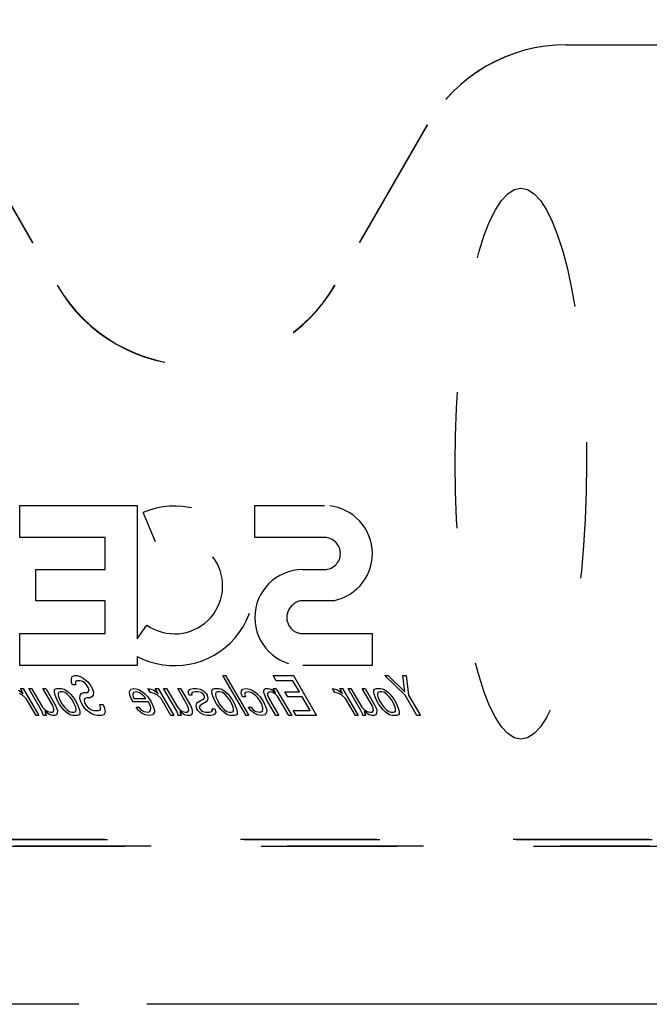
# Model space of a CAD drawing. Header units: inches. Extents: x 0 to 309, y 0 to 200.
# Tile 33 of 109: x 123 to 131, y 70 to 83. Entities that reach past the tile are written whole.
import ezdxf

# ---------------------------------------------------------------- set-up
doc = ezdxf.new("R2010")
doc.units = ezdxf.units.IN
doc.header["$LTSCALE"] = 17
doc.header["$MEASUREMENT"] = 0
doc.linetypes.add('HIDDEN', pattern=[0.2, 0.1, -0.1])
doc.linetypes.add('PHANTOM', pattern=[0.8, 0.45, -0.05, 0.1, -0.05, 0.1, -0.05])
doc.layers.get('0').update_dxf_attribs({"linetype": 'CONTINUOUS'})
for name, color, linetype in [('02___PRT_ALL_AXES', 7, 'CONTINUOUS'), ('AVAILABLE_DOOR_SPACE', 7, 'CONTINUOUS'), ('DEFAULT_2', 8, 'HIDDEN'), ('DIMENSIONS', 7, 'CONTINUOUS')]:
    doc.layers.add(name, color=color, linetype=linetype)
doc.styles.get("Standard").update_dxf_attribs({"font": 'txt', "width": 0.8})
doc.dimstyles.new('DIMSTYLE_3', dxfattribs={"dimtxt": 1.418182, "dimasz": 1.818182, "dimexe": 0.09, "dimexo": 0.07, "dimgap": 0.039, "dimtad": 0, "dimtih": 1, "dimtoh": 1, "dimzin": 4, "dimdsep": 46, "dimtxsty": 'Standard', "dimblk": '_FILLED', "dimblk1": '_FILLED', "dimblk2": '_FILLED', "dimcen": 0.09, "dimadec": 0, "dimazin": 0, "dimtfac": 1, "dimtofl": 0, "dimtmove": 0, "dimatfit": 3, "dimldrblk": '_FILLED', "dimfxl": 0, "dimtolj": 1, "dimtzin": 4, "dimarcsym": 0})

# ---------------------------------------------------------------- blocks, each defined once
blk = doc.blocks.new('_FILLED')
at = {"color": 0, "linetype": 'ByBlock'}
blk.add_solid([(0, 0), (-1, 0.2), (-1, -0.2)], dxfattribs=at)
blk = doc.blocks.new('*D11')
at = {"layer": 'DIMENSIONS', "color": 2, "linetype": 'Continuous'}
for p, q in [((108.856, 125.036), (117.029, 125.036)), ((132.293, 125.036), (124.12, 125.036))]:
    blk.add_line(p, q, dxfattribs=at)
at = {"layer": 'DIMENSIONS', "color": 2, "linetype": 'Continuous', "xscale": 1.8181818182, "yscale": 1.8181818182, "zscale": 1.8181818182, "rotation": 180}
blk.add_blockref('_FILLED', (108.856, 125.036), dxfattribs=at)
at = {"layer": 'DIMENSIONS', "color": 2, "linetype": 'Continuous', "xscale": 1.8181818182, "yscale": 1.8181818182, "zscale": 1.8181818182}
blk.add_blockref('_FILLED', (132.293, 125.036), dxfattribs=at)
at = {"layer": 'DIMENSIONS', "color": 2, "linetype": 'Continuous', "insert": (120.575, 125.745), "char_height": 1.4182, "width": 5.67273, "attachment_point": 2, "line_spacing_factor": 0.9}
blk.add_mtext('23.44', dxfattribs=at)
blk = doc.blocks.new('*D12')
at = {"layer": 'DIMENSIONS', "color": 2, "linetype": 'Continuous'}
for p, q in [((132.293, 122.984), (128.601, 122.984)), ((134.043, 122.984), (137.68, 122.984))]:
    blk.add_line(p, q, dxfattribs=at)
at = {"layer": 'DIMENSIONS', "color": 2, "linetype": 'Continuous', "xscale": 1.8181818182, "yscale": 1.8181818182, "zscale": 1.8181818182}
blk.add_blockref('_FILLED', (132.293, 122.984), dxfattribs=at)
at = {"layer": 'DIMENSIONS', "color": 2, "linetype": 'Continuous', "xscale": 1.8181818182, "yscale": 1.8181818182, "zscale": 1.8181818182, "rotation": 180}
blk.add_blockref('_FILLED', (134.043, 122.984), dxfattribs=at)
at = {"layer": 'DIMENSIONS', "color": 2, "linetype": 'Continuous', "insert": (127.892, 123.693), "char_height": 1.4182, "width": 4.53818, "attachment_point": 3, "line_spacing_factor": 0.9}
blk.add_mtext('1.75', dxfattribs=at)

msp = doc.modelspace()

# ---------------------------------------------------------------- linework, layer by layer
at = {"layer": '02___PRT_ALL_AXES', "color": 8, "linetype": 'HIDDEN'}
for p, q in [((123.701, 74.319), (123.711, 74.351)), ((123.705, 74.277), (123.701, 74.319)), ((123.716, 74.245), (123.705, 74.277)), ((123.711, 74.351), (123.74, 74.362)), ((123.74, 74.362), (123.775, 74.362)), ((123.755, 74.287), (123.753, 74.266)), ((123.753, 74.266), (123.758, 74.245)), ((123.77, 74.298), (123.755, 74.287)), ((123.812, 74.298), (123.77, 74.298)), ((123.775, 74.362), (123.81, 74.351)), ((123.81, 74.351), (123.85, 74.33)), ((123.839, 74.287), (123.812, 74.298)), ((123.873, 74.266), (123.839, 74.287)), ((123.85, 74.33), (123.903, 74.287)), ((123.898, 74.234), (123.873, 74.266)), ((123.903, 74.287), (123.934, 74.245)), ((125.592, 74.362), (125.627, 74.362)), ((125.881, 73.862), (125.592, 74.362)), ((125.627, 74.362), (125.916, 73.862)), ((126.219, 74.362), (126.473, 74.362)), ((126.256, 74.298), (126.219, 74.362)), ((126.467, 74.298), (126.256, 74.298)), ((126.547, 74.159), (126.467, 74.298)), ((126.473, 74.362), (126.761, 73.862)), ((127.613, 74.362), (127.656, 74.362)), ((127.867, 74.117), (127.613, 74.362)), ((127.656, 74.362), (127.864, 74.159)), ((127.839, 74.362), (127.881, 74.362)), ((127.864, 74.159), (127.839, 74.362)), ((127.881, 74.362), (127.91, 74.117)), ((123.042, 74.181), (123.075, 74.159)), ((123.093, 74.117), (123.052, 74.138)), ((123.065, 74.202), (123.1, 74.202)), ((123.101, 74.138), (123.065, 74.202)), ((123.075, 74.159), (123.101, 74.138)), ((123.1, 74.202), (123.296, 73.862)), ((123.17, 74.202), (123.205, 74.202)), ((123.33, 73.925), (123.17, 74.202)), ((123.205, 74.202), (123.341, 73.968)), ((123.346, 74.202), (123.381, 74.202)), ((123.469, 73.989), (123.346, 74.202)), ((123.381, 74.202), (123.504, 73.989)), ((123.491, 74.159), (123.492, 74.181)), ((123.495, 74.128), (123.491, 74.159)), ((123.492, 74.181), (123.5, 74.191)), ((123.506, 74.096), (123.495, 74.128)), ((123.5, 74.191), (123.522, 74.202)), ((123.522, 74.202), (123.579, 74.202)), ((123.539, 74.149), (123.537, 74.128)), ((123.537, 74.128), (123.541, 74.096)), ((123.561, 74.159), (123.539, 74.149)), ((123.589, 74.159), (123.561, 74.159)), ((123.579, 74.202), (123.613, 74.191)), ((123.623, 74.149), (123.589, 74.159)), ((123.613, 74.191), (123.633, 74.181)), ((123.65, 74.128), (123.623, 74.149)), ((123.633, 74.181), (123.66, 74.159)), ((123.682, 74.096), (123.65, 74.128)), ((123.66, 74.159), (123.692, 74.128)), ((123.692, 74.128), (123.718, 74.096)), ((123.758, 74.245), (123.716, 74.245)), ((123.811, 74.117), (123.827, 74.138)), ((123.827, 74.138), (123.856, 74.149)), ((123.856, 74.149), (123.898, 74.149)), ((123.911, 74.213), (123.898, 74.234)), ((123.898, 74.149), (123.913, 74.159)), ((123.922, 74.181), (123.911, 74.213)), ((123.913, 74.159), (123.922, 74.181)), ((123.934, 74.245), (123.959, 74.202)), ((123.959, 74.202), (123.976, 74.159)), ((123.976, 74.159), (123.973, 74.117)), ((124.427, 74.159), (124.444, 74.191)), ((124.431, 74.117), (124.427, 74.159)), ((124.444, 74.191), (124.48, 74.202)), ((124.476, 74.149), (124.467, 74.128)), ((124.467, 74.128), (124.471, 74.096)), ((124.512, 74.159), (124.476, 74.149)), ((124.48, 74.202), (124.528, 74.191)), ((124.546, 74.149), (124.512, 74.159)), ((124.528, 74.191), (124.556, 74.181)), ((124.566, 74.138), (124.546, 74.149)), ((124.556, 74.181), (124.589, 74.159)), ((124.606, 74.106), (124.566, 74.138)), ((124.589, 74.159), (124.616, 74.138)), ((124.616, 74.138), (124.654, 74.096)), ((124.656, 74.202), (124.698, 74.191)), ((124.687, 74.149), (124.656, 74.202)), ((124.735, 74.138), (124.687, 74.149)), ((124.698, 74.191), (124.725, 74.181)), ((124.725, 74.181), (124.758, 74.159)), ((124.776, 74.117), (124.735, 74.138)), ((124.748, 74.202), (124.783, 74.202)), ((124.785, 74.138), (124.748, 74.202)), ((124.758, 74.159), (124.785, 74.138)), ((124.783, 74.202), (124.979, 73.862)), ((124.853, 74.202), (124.889, 74.202)), ((125.013, 73.925), (124.853, 74.202)), ((124.889, 74.202), (125.024, 73.968)), ((125.029, 74.202), (125.065, 74.202)), ((125.152, 73.989), (125.029, 74.202)), ((125.065, 74.202), (125.187, 73.989)), ((125.16, 74.159), (125.168, 74.181)), ((125.17, 74.117), (125.16, 74.159)), ((125.168, 74.181), (125.183, 74.191)), ((125.183, 74.191), (125.22, 74.202)), ((125.208, 74.149), (125.2, 74.138)), ((125.2, 74.138), (125.205, 74.117)), ((125.244, 74.159), (125.208, 74.149)), ((125.22, 74.202), (125.262, 74.202)), ((125.286, 74.159), (125.244, 74.159)), ((125.262, 74.202), (125.31, 74.191)), ((125.321, 74.149), (125.286, 74.159)), ((125.31, 74.191), (125.351, 74.17)), ((125.341, 74.138), (125.321, 74.149)), ((125.36, 74.117), (125.341, 74.138)), ((125.351, 74.17), (125.383, 74.138)), ((125.383, 74.138), (125.395, 74.117)), ((125.455, 74.159), (125.457, 74.181)), ((125.46, 74.128), (125.455, 74.159)), ((125.457, 74.181), (125.465, 74.191)), ((125.471, 74.096), (125.46, 74.128)), ((125.465, 74.191), (125.487, 74.202)), ((125.487, 74.202), (125.544, 74.202)), ((125.504, 74.149), (125.502, 74.128)), ((125.502, 74.128), (125.506, 74.096)), ((125.526, 74.159), (125.504, 74.149)), ((125.554, 74.159), (125.526, 74.159)), ((125.544, 74.202), (125.578, 74.191)), ((125.588, 74.149), (125.554, 74.159)), ((125.578, 74.191), (125.598, 74.181)), ((125.615, 74.128), (125.588, 74.149)), ((125.598, 74.181), (125.624, 74.159)), ((125.647, 74.096), (125.615, 74.128)), ((125.624, 74.159), (125.657, 74.128)), ((125.657, 74.128), (125.682, 74.096)), ((125.82, 74.138), (125.823, 74.17)), ((125.837, 74.096), (125.82, 74.138)), ((125.823, 74.17), (125.838, 74.191)), ((125.838, 74.191), (125.882, 74.202)), ((125.87, 74.149), (125.861, 74.128)), ((125.861, 74.128), (125.873, 74.096)), ((125.913, 74.159), (125.87, 74.149)), ((125.882, 74.202), (125.93, 74.191)), ((125.947, 74.149), (125.913, 74.159)), ((125.93, 74.191), (125.957, 74.181)), ((125.968, 74.138), (125.947, 74.149)), ((125.957, 74.181), (125.991, 74.159)), ((126.007, 74.106), (125.968, 74.138)), ((125.991, 74.159), (126.017, 74.138)), ((126.017, 74.138), (126.056, 74.096)), ((126.102, 74.149), (126.104, 74.17)), ((126.114, 74.117), (126.102, 74.149)), ((126.104, 74.17), (126.113, 74.191)), ((126.113, 74.191), (126.128, 74.202)), ((126.128, 74.202), (126.156, 74.202)), ((126.151, 74.138), (126.149, 74.117)), ((126.159, 74.149), (126.151, 74.138)), ((126.156, 74.202), (126.191, 74.191)), ((126.181, 74.159), (126.159, 74.149)), ((126.215, 74.149), (126.181, 74.159)), ((126.191, 74.191), (126.224, 74.17)), ((126.249, 74.128), (126.215, 74.149)), ((126.22, 74.202), (126.255, 74.202)), ((126.25, 74.149), (126.22, 74.202)), ((126.224, 74.17), (126.25, 74.149)), ((126.275, 74.106), (126.249, 74.128)), ((126.255, 74.202), (126.451, 73.862)), ((126.364, 74.159), (126.547, 74.159)), ((126.401, 74.096), (126.364, 74.159)), ((126.959, 74.202), (127, 74.191)), ((126.99, 74.149), (126.959, 74.202)), ((127.038, 74.138), (126.99, 74.149)), ((127, 74.191), (127.028, 74.181)), ((127.028, 74.181), (127.061, 74.159)), ((127.079, 74.117), (127.038, 74.138)), ((127.051, 74.202), (127.086, 74.202)), ((127.087, 74.138), (127.051, 74.202)), ((127.061, 74.159), (127.087, 74.138)), ((127.086, 74.202), (127.282, 73.862)), ((127.156, 74.202), (127.191, 74.202)), ((127.316, 73.925), (127.156, 74.202)), ((127.191, 74.202), (127.327, 73.968)), ((127.332, 74.202), (127.368, 74.202)), ((127.455, 73.989), (127.332, 74.202)), ((127.368, 74.202), (127.49, 73.989)), ((127.477, 74.159), (127.478, 74.181)), ((127.481, 74.128), (127.477, 74.159)), ((127.478, 74.181), (127.486, 74.191)), ((127.492, 74.096), (127.481, 74.128)), ((127.486, 74.191), (127.508, 74.202)), ((127.508, 74.202), (127.565, 74.202)), ((127.525, 74.149), (127.523, 74.128)), ((127.523, 74.128), (127.528, 74.096)), ((127.547, 74.159), (127.525, 74.149)), ((127.575, 74.159), (127.547, 74.159)), ((127.565, 74.202), (127.599, 74.191)), ((127.61, 74.149), (127.575, 74.159)), ((127.599, 74.191), (127.619, 74.181)), ((127.636, 74.128), (127.61, 74.149)), ((127.619, 74.181), (127.646, 74.159)), ((127.668, 74.096), (127.636, 74.128)), ((127.646, 74.159), (127.678, 74.128)), ((127.678, 74.128), (127.704, 74.096)), ((123.138, 74.074), (123.093, 74.117)), ((123.261, 73.862), (123.138, 74.074)), ((123.524, 74.053), (123.506, 74.096)), ((123.548, 74.011), (123.524, 74.053)), ((123.541, 74.096), (123.559, 74.053)), ((123.605, 73.936), (123.548, 74.011)), ((123.559, 74.053), (123.584, 74.011)), ((123.584, 74.011), (123.615, 73.968)), ((123.714, 74.053), (123.682, 74.096)), ((123.738, 74.011), (123.714, 74.053)), ((123.718, 74.096), (123.749, 74.053)), ((123.756, 73.968), (123.738, 74.011)), ((123.749, 74.053), (123.774, 74.011)), ((123.774, 74.011), (123.803, 73.936)), ((123.807, 74.074), (123.811, 74.117)), ((123.818, 74.032), (123.807, 74.074)), ((123.848, 73.979), (123.818, 74.032)), ((123.871, 74.074), (123.862, 74.053)), ((123.862, 74.053), (123.866, 74.021)), ((123.866, 74.021), (123.885, 73.989)), ((123.893, 74.085), (123.871, 74.074)), ((123.935, 74.085), (123.893, 74.085)), ((123.957, 74.096), (123.935, 74.085)), ((123.973, 74.117), (123.957, 74.096)), ((124.448, 74.074), (124.431, 74.117)), ((124.473, 74.032), (124.448, 74.074)), ((124.471, 74.096), (124.483, 74.074)), ((124.663, 74.032), (124.473, 74.032)), ((124.483, 74.074), (124.631, 74.074)), ((124.625, 74.085), (124.606, 74.106)), ((124.631, 74.074), (124.625, 74.085)), ((124.654, 74.096), (124.698, 74.032)), ((124.675, 74.011), (124.663, 74.032)), ((124.687, 73.979), (124.675, 74.011)), ((124.698, 74.032), (124.728, 73.968)), ((124.821, 74.074), (124.776, 74.117)), ((124.944, 73.862), (124.821, 74.074)), ((125.205, 74.117), (125.17, 74.117)), ((125.258, 73.989), (125.268, 74.021)), ((125.268, 74.021), (125.357, 74.074)), ((125.396, 74.042), (125.307, 73.989)), ((125.357, 74.074), (125.365, 74.096)), ((125.365, 74.096), (125.36, 74.117)), ((125.395, 74.117), (125.406, 74.074)), ((125.406, 74.074), (125.396, 74.042)), ((125.489, 74.053), (125.471, 74.096)), ((125.513, 74.011), (125.489, 74.053)), ((125.506, 74.096), (125.524, 74.053)), ((125.57, 73.936), (125.513, 74.011)), ((125.524, 74.053), (125.548, 74.011)), ((125.548, 74.011), (125.58, 73.968)), ((125.679, 74.053), (125.647, 74.096)), ((125.703, 74.011), (125.679, 74.053)), ((125.682, 74.096), (125.714, 74.053)), ((125.721, 73.968), (125.703, 74.011)), ((125.714, 74.053), (125.739, 74.011)), ((125.739, 74.011), (125.767, 73.936)), ((125.873, 74.096), (125.837, 74.096)), ((126.027, 74.085), (126.007, 74.106)), ((126.058, 74.042), (126.027, 74.085)), ((126.056, 74.096), (126.1, 74.032)), ((126.077, 74.011), (126.058, 74.042)), ((126.093, 73.957), (126.077, 74.011)), ((126.1, 74.032), (126.129, 73.968)), ((126.137, 74.064), (126.114, 74.117)), ((126.254, 73.862), (126.137, 74.064)), ((126.149, 74.117), (126.173, 74.064)), ((126.173, 74.064), (126.289, 73.862)), ((126.416, 73.862), (126.275, 74.106)), ((126.584, 74.096), (126.401, 74.096)), ((126.682, 73.925), (126.584, 74.096)), ((127.124, 74.074), (127.079, 74.117)), ((127.247, 73.862), (127.124, 74.074)), ((127.51, 74.053), (127.492, 74.096)), ((127.534, 74.011), (127.51, 74.053)), ((127.528, 74.096), (127.545, 74.053)), ((127.592, 73.936), (127.534, 74.011)), ((127.545, 74.053), (127.57, 74.011)), ((127.57, 74.011), (127.601, 73.968)), ((127.7, 74.053), (127.668, 74.096)), ((127.725, 74.011), (127.7, 74.053)), ((127.704, 74.096), (127.735, 74.053)), ((127.742, 73.968), (127.725, 74.011)), ((127.735, 74.053), (127.76, 74.011)), ((127.76, 74.011), (127.789, 73.936)), ((128.015, 73.862), (127.867, 74.117)), ((127.91, 74.117), (128.057, 73.862)), ((123.347, 73.883), (123.33, 73.925)), ((123.341, 73.968), (123.373, 73.936)), ((123.353, 73.862), (123.347, 73.883)), ((123.411, 73.883), (123.371, 73.915)), ((123.371, 73.915), (123.388, 73.862)), ((123.373, 73.936), (123.406, 73.915)), ((123.406, 73.915), (123.441, 73.904)), ((123.431, 73.872), (123.411, 73.883)), ((123.441, 73.904), (123.469, 73.904)), ((123.48, 73.957), (123.469, 73.989)), ((123.469, 73.904), (123.485, 73.925)), ((123.485, 73.925), (123.48, 73.957)), ((123.504, 73.989), (123.522, 73.947)), ((123.524, 73.894), (123.516, 73.872)), ((123.522, 73.947), (123.527, 73.925)), ((123.527, 73.925), (123.524, 73.894)), ((123.638, 73.904), (123.605, 73.936)), ((123.615, 73.968), (123.648, 73.936)), ((123.664, 73.883), (123.638, 73.904)), ((123.648, 73.936), (123.674, 73.915)), ((123.685, 73.872), (123.664, 73.883)), ((123.674, 73.915), (123.708, 73.904)), ((123.708, 73.904), (123.737, 73.904)), ((123.737, 73.904), (123.759, 73.915)), ((123.76, 73.936), (123.756, 73.968)), ((123.759, 73.915), (123.76, 73.936)), ((123.805, 73.883), (123.797, 73.872)), ((123.803, 73.936), (123.807, 73.904)), ((123.807, 73.904), (123.805, 73.883)), ((123.887, 73.936), (123.848, 73.979)), ((123.885, 73.989), (123.917, 73.957)), ((123.94, 73.894), (123.887, 73.936)), ((123.917, 73.957), (123.951, 73.936)), ((123.98, 73.872), (123.94, 73.894)), ((123.951, 73.936), (123.985, 73.925)), ((123.985, 73.925), (124.041, 73.925)), ((124.041, 73.925), (124.063, 73.936)), ((124.055, 74), (124.097, 74)), ((124.066, 73.968), (124.055, 74)), ((124.063, 73.936), (124.066, 73.968)), ((124.097, 74), (124.114, 73.957)), ((124.124, 73.904), (124.107, 73.872)), ((124.114, 73.957), (124.124, 73.904)), ((124.51, 73.968), (124.545, 73.968)), ((124.541, 73.925), (124.51, 73.968)), ((124.581, 73.894), (124.541, 73.925)), ((124.545, 73.968), (124.57, 73.936)), ((124.57, 73.936), (124.604, 73.915)), ((124.621, 73.872), (124.581, 73.894)), ((124.604, 73.915), (124.659, 73.904)), ((124.659, 73.904), (124.681, 73.915)), ((124.681, 73.915), (124.689, 73.925)), ((124.692, 73.957), (124.687, 73.979)), ((124.689, 73.925), (124.692, 73.957)), ((124.728, 73.883), (124.713, 73.872)), ((124.728, 73.968), (124.738, 73.925)), ((124.737, 73.904), (124.728, 73.883)), ((124.738, 73.925), (124.737, 73.904)), ((125.031, 73.883), (125.013, 73.925)), ((125.024, 73.968), (125.056, 73.936)), ((125.036, 73.862), (125.031, 73.883)), ((125.094, 73.883), (125.054, 73.915)), ((125.054, 73.915), (125.071, 73.862)), ((125.056, 73.936), (125.09, 73.915)), ((125.09, 73.915), (125.124, 73.904)), ((125.114, 73.872), (125.094, 73.883)), ((125.124, 73.904), (125.152, 73.904)), ((125.164, 73.957), (125.152, 73.989)), ((125.152, 73.904), (125.168, 73.925)), ((125.168, 73.925), (125.164, 73.957)), ((125.187, 73.989), (125.205, 73.947)), ((125.208, 73.894), (125.199, 73.872)), ((125.205, 73.947), (125.21, 73.925)), ((125.21, 73.925), (125.208, 73.894)), ((125.268, 73.947), (125.258, 73.989)), ((125.281, 73.925), (125.268, 73.947)), ((125.313, 73.894), (125.281, 73.925)), ((125.307, 73.989), (125.298, 73.968)), ((125.298, 73.968), (125.304, 73.947)), ((125.304, 73.947), (125.323, 73.925)), ((125.354, 73.872), (125.313, 73.894)), ((125.323, 73.925), (125.343, 73.915)), ((125.343, 73.915), (125.377, 73.904)), ((125.377, 73.904), (125.42, 73.904)), ((125.42, 73.904), (125.456, 73.915)), ((125.456, 73.915), (125.464, 73.925)), ((125.459, 73.947), (125.494, 73.947)), ((125.464, 73.925), (125.459, 73.947)), ((125.495, 73.883), (125.48, 73.872)), ((125.494, 73.947), (125.504, 73.904)), ((125.504, 73.904), (125.495, 73.883)), ((125.603, 73.904), (125.57, 73.936)), ((125.58, 73.968), (125.613, 73.936)), ((125.629, 73.883), (125.603, 73.904)), ((125.613, 73.936), (125.639, 73.915)), ((125.649, 73.872), (125.629, 73.883)), ((125.639, 73.915), (125.673, 73.904)), ((125.673, 73.904), (125.701, 73.904)), ((125.701, 73.904), (125.723, 73.915)), ((125.725, 73.936), (125.721, 73.968)), ((125.723, 73.915), (125.725, 73.936)), ((125.77, 73.883), (125.762, 73.872)), ((125.767, 73.936), (125.772, 73.904)), ((125.772, 73.904), (125.77, 73.883)), ((125.911, 73.968), (125.946, 73.968)), ((125.943, 73.925), (125.911, 73.968)), ((125.982, 73.894), (125.943, 73.925)), ((125.946, 73.968), (125.972, 73.936)), ((125.972, 73.936), (126.005, 73.915)), ((126.023, 73.872), (125.982, 73.894)), ((126.005, 73.915), (126.061, 73.904)), ((126.061, 73.904), (126.091, 73.925)), ((126.091, 73.925), (126.093, 73.957)), ((126.129, 73.883), (126.114, 73.872)), ((126.129, 73.968), (126.14, 73.925)), ((126.138, 73.904), (126.129, 73.883)), ((126.14, 73.925), (126.138, 73.904)), ((126.471, 73.925), (126.682, 73.925)), ((126.508, 73.862), (126.471, 73.925)), ((127.333, 73.883), (127.316, 73.925)), ((127.327, 73.968), (127.359, 73.936)), ((127.339, 73.862), (127.333, 73.883)), ((127.397, 73.883), (127.357, 73.915)), ((127.357, 73.915), (127.374, 73.862)), ((127.359, 73.936), (127.393, 73.915)), ((127.393, 73.915), (127.427, 73.904)), ((127.417, 73.872), (127.397, 73.883)), ((127.427, 73.904), (127.455, 73.904)), ((127.467, 73.957), (127.455, 73.989)), ((127.455, 73.904), (127.471, 73.925)), ((127.471, 73.925), (127.467, 73.957)), ((127.49, 73.989), (127.508, 73.947)), ((127.51, 73.894), (127.502, 73.872)), ((127.508, 73.947), (127.513, 73.925)), ((127.513, 73.925), (127.51, 73.894)), ((127.624, 73.904), (127.592, 73.936)), ((127.601, 73.968), (127.634, 73.936)), ((127.65, 73.883), (127.624, 73.904)), ((127.634, 73.936), (127.66, 73.915)), ((127.671, 73.872), (127.65, 73.883)), ((127.66, 73.915), (127.694, 73.904)), ((127.694, 73.904), (127.723, 73.904)), ((127.723, 73.904), (127.745, 73.915)), ((127.746, 73.936), (127.742, 73.968)), ((127.745, 73.915), (127.746, 73.936)), ((127.791, 73.883), (127.783, 73.872)), ((127.789, 73.936), (127.793, 73.904)), ((127.793, 73.904), (127.791, 73.883)), ((123.296, 73.862), (123.261, 73.862)), ((123.388, 73.862), (123.353, 73.862)), ((123.465, 73.862), (123.431, 73.872)), ((123.493, 73.862), (123.465, 73.862)), ((123.516, 73.872), (123.493, 73.862)), ((123.719, 73.862), (123.685, 73.872)), ((123.775, 73.862), (123.719, 73.862)), ((123.797, 73.872), (123.775, 73.862)), ((124.022, 73.862), (123.98, 73.872)), ((124.078, 73.862), (124.022, 73.862)), ((124.107, 73.872), (124.078, 73.862)), ((124.677, 73.862), (124.621, 73.872)), ((124.713, 73.872), (124.677, 73.862)), ((124.979, 73.862), (124.944, 73.862)), ((125.071, 73.862), (125.036, 73.862)), ((125.148, 73.862), (125.114, 73.872)), ((125.177, 73.862), (125.148, 73.862)), ((125.199, 73.872), (125.177, 73.862)), ((125.402, 73.862), (125.354, 73.872)), ((125.444, 73.862), (125.402, 73.862)), ((125.48, 73.872), (125.444, 73.862)), ((125.684, 73.862), (125.649, 73.872)), ((125.74, 73.862), (125.684, 73.862)), ((125.762, 73.872), (125.74, 73.862)), ((125.916, 73.862), (125.881, 73.862)), ((126.078, 73.862), (126.023, 73.872)), ((126.114, 73.872), (126.078, 73.862)), ((126.289, 73.862), (126.254, 73.862)), ((126.451, 73.862), (126.416, 73.862)), ((126.761, 73.862), (126.508, 73.862)), ((127.282, 73.862), (127.247, 73.862)), ((127.374, 73.862), (127.339, 73.862)), ((127.451, 73.862), (127.417, 73.872)), ((127.48, 73.862), (127.451, 73.862)), ((127.502, 73.872), (127.48, 73.862)), ((127.705, 73.862), (127.671, 73.872)), ((127.761, 73.862), (127.705, 73.862)), ((127.783, 73.872), (127.761, 73.862)), ((128.057, 73.862), (128.015, 73.862))]:
    msp.add_line(p, q, dxfattribs=at)
at = {"layer": 'AVAILABLE_DOOR_SPACE', "color": 4, "linetype": 'PHANTOM'}
msp.add_line((132.293, 70.258), (108.856, 70.258), dxfattribs=at)
at = {"layer": 'DEFAULT_2', "color": 8, "linetype": 'HIDDEN'}
for p, q in [((129.878, 82.237), (131.243, 82.237)), ((122.368, 81.236), (123.523, 79.235)), ((122.372, 81.236), (123.526, 79.237)), ((128.144, 81.236), (126.99, 79.237)), ((128.148, 81.236), (126.992, 79.235)), ((123.058, 76.485), (124.524, 76.485)), ((123.058, 76.085), (123.058, 76.485)), ((124.524, 76.485), (124.524, 74.82)), ((125.991, 76.485), (126.859, 76.485)), ((125.991, 76.085), (125.991, 76.485)), ((124.753, 76.033), (124.596, 76.397)), ((124.124, 76.085), (123.058, 76.085)), ((124.124, 75.685), (124.124, 76.085)), ((126.859, 76.085), (125.991, 76.085)), ((123.257, 75.685), (124.124, 75.685)), ((123.257, 75.297), (123.257, 75.685)), ((126.59, 75.685), (126.859, 75.685)), ((124.124, 75.297), (123.257, 75.297)), ((124.124, 74.886), (124.124, 75.297)), ((126.972, 75.297), (126.569, 75.297)), ((124.524, 74.82), (124.645, 74.992)), ((123.058, 74.886), (124.124, 74.886)), ((123.058, 74.487), (123.058, 74.886)), ((126.59, 74.886), (127.457, 74.886)), ((127.457, 74.886), (127.457, 74.487)), ((124.524, 74.602), (124.524, 74.487)), ((124.524, 74.487), (123.058, 74.487)), ((127.457, 74.487), (126.59, 74.487)), ((130.952, 72.31), (119.563, 72.31)), ((130.914, 72.316), (119.601, 72.316)), ((119.269, 72.23), (131.247, 72.23)), ((119.596, 72.237), (130.92, 72.237))]:
    msp.add_line(p, q, dxfattribs=at)
for centre, radius, start, end in [((125.258, 80.237), 2.003, 210, 330), ((125.258, 80.237), 2, 210, 330), ((124.99, 75.482), 0.996, 242.1038, 113.3016), ((126.859, 75.885), 0.599, 280.9084, 90), ((124.99, 75.482), 0.599, 234.8565, 113.3016), ((126.859, 75.885), 0.2, 270, 90), ((126.59, 75.086), 0.599, 90, 270), ((126.612, 75.077), 0.224, 101.1659, 157.6698), ((126.59, 75.086), 0.2, 157.6698, 270)]:
    msp.add_arc(centre, radius, start, end, dxfattribs=at)
for centre in [(129.878, 80.237), (129.881, 80.237)]:
    msp.add_ellipse(centre, major_axis=(2.002, 0), ratio=0.999188, start_param=1.570796, end_param=2.618346, dxfattribs=at)
msp.add_ellipse((129.312, 77.008), major_axis=(0, 3.44), ratio=0.238372, dxfattribs=at)

# ---------------------------------------------------------------- dimensions: what is measured, and where the dimension line sits
at = {"layer": 'DIMENSIONS', "color": 2, "linetype": 'Continuous'}
dim = msp.add_linear_dim(base=(132.293, 125.036), p1=(108.856, 101.258), p2=(132.293, 70.258), dimstyle='DIMSTYLE_3', dxfattribs=at)
dim.commit()
dim.dimension.update_dxf_attribs({"geometry": '*D11', "text_midpoint": (120.575, 125.036), "dimtype": 160})
dim = msp.add_linear_dim(base=(132.293, 122.984), p1=(134.043, 124.848), p2=(132.293, 70.258), angle=180, dimstyle='DIMSTYLE_3', dxfattribs=at)
dim.commit()
dim.dimension.update_dxf_attribs({"geometry": '*D12', "text_midpoint": (125.623, 122.984), "dimtype": 160})

doc.saveas('drawing.dxf')
